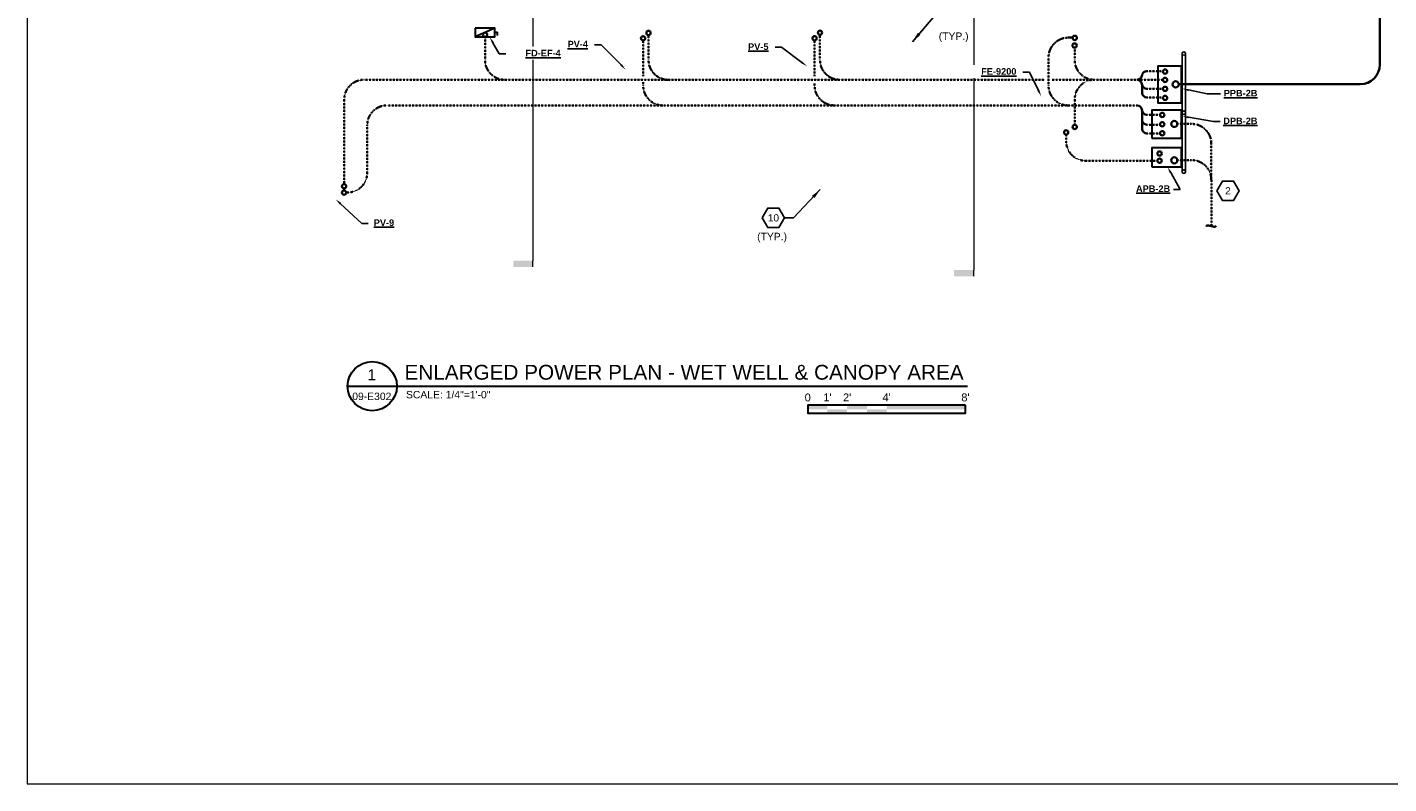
# Model space of a CAD drawing. Header units: inches. Extents: x -149 to 1285, y -115 to 968.
# Tile 1 of 5: x -149 to 680, y -115 to 345. Entities that reach past the tile are written whole.
import ezdxf
from ezdxf import colors
from ezdxf.entities.mleader import LeaderData, LeaderLine
from ezdxf.enums import TextEntityAlignment as Align
from ezdxf.math import Vec2, Vec3

# ---------------------------------------------------------------- set-up
doc = ezdxf.new("R2010")
doc.units = ezdxf.units.IN
doc.header["$LTSCALE"] = 0.5
doc.header["$MEASUREMENT"] = 0
doc.linetypes.add('DASHED2', pattern=[0.375, 0.25, -0.125])
doc.layers.get('0').update_dxf_attribs({"color": 8})
doc.layers.add('E-ANNO-TEXT', color=2, linetype='Continuous')
doc.layers.add('E-PANEL SUPPORTS', color=40, linetype='Continuous')
for name, color, linetype, lineweight in [('E-POWR-CIRC', 83, 'Continuous', 35), ('E-POWR-PBOX', 4, 'Continuous', 40), ('G-ANNO-SYMB', 1, 'Continuous', 18)]:
    doc.layers.add(name, color=color, linetype=linetype, lineweight=lineweight)
doc.layers.add('G-ANNO-VPT', color=1, linetype='Continuous', lineweight=18, plot=False)
doc.styles.add('Arial', font='arial.ttf', dxfattribs={"height": 0.09375})
doc.styles.add('ARIAL151', font='arial.ttf', dxfattribs={"height": 0.125})
doc.styles.get("Standard").update_dxf_attribs({"font": 'arial.ttf'})
doc.dimstyles.new('BWSC DimStyle', dxfattribs={"dimtxt": 6, "dimasz": 6.25, "dimexe": 0.153789, "dimexo": 0.153789, "dimgap": 2, "dimtad": 4, "dimtoh": 1, "dimdec": 0, "dimzin": 9, "dimdsep": 46, "dimlunit": 4, "dimtxsty": 'Standard', "dimcen": 0.09, "dimclrd": 256, "dimclrt": 256, "dimadec": 0, "dimazin": 3, "dimtfac": 1, "dimtdec": 0, "dimtofl": 0, "dimtmove": 0, "dimatfit": 0, "dimfxl": 1, "dimfrac": 2, "dimtzin": 11, "dimlwd": -1, "dimarcsym": 0})

# ---------------------------------------------------------------- blocks, each defined once
blk = doc.blocks.new('GS48')
at = {"layer": 'E-ANNO-TEXT', "linetype": 'Continuous', "lineweight": 30, "flags": 128}
blk.add_lwpolyline([(-0.086, -0.233), (-2.086, -0.233), (-2.086, -0.333), (-0.086, -0.333)], close=True, dxfattribs=at)
at = {"layer": 'E-ANNO-TEXT', "linetype": 'Continuous', "lineweight": 53, "extrusion": (0, 0, -1)}
for points in [[(2.086, -0.233), (1.836, -0.233), (2.086, -0.283), (1.836, -0.283)], [(1.836, -0.283), (1.586, -0.283), (1.836, -0.333), (1.586, -0.333)], [(1.586, -0.233), (1.336, -0.233), (1.586, -0.283), (1.336, -0.283)], [(1.336, -0.283), (1.086, -0.283), (1.336, -0.333), (1.086, -0.333)]]:
    blk.add_solid(points, dxfattribs=at)
at = {"layer": 'E-ANNO-TEXT', "linetype": 'Continuous', "lineweight": 53}
blk.add_solid([(-1.086, -0.283), (-0.086, -0.283), (-1.086, -0.233), (-0.086, -0.233)], dxfattribs=at)
at = {"layer": 'E-ANNO-TEXT', "linetype": 'Continuous', "lineweight": 53, "style": 'ARIAL151'}
for s, p in [('0', (-2.086, -0.183)), ("1'", (-1.836, -0.183)), ("2'", (-1.586, -0.183)), ("4'", (-1.086, -0.183)), ("8'", (-0.086, -0.183))]:
    blk.add_text(s, height=0.1, dxfattribs=at).set_placement(p, align=Align.CENTER)
blk = doc.blocks.new('*U24')
at = {"layer": 'G-ANNO-SYMB'}
blk.add_blockref('GS48', (0, 0), dxfattribs=at)
blk = doc.blocks.new('Section - Perpendicular - Filled-1120963-MECHANICAL HVAC UPPER LEVEL PLAN Copy 1')
at = {"layer": 'G-ANNO-SYMB'}
blk.add_hatch(color=256, dxfattribs=at).paths.add_polyline_path([(-0.078125, 0.25), (0, 0.25), (0, 0), (-0.078125, 0)])
blk.add_line((-0.078125, 0), (0, 0), dxfattribs=at)
blk = doc.blocks.new('_TagHexagon')
at = {"transparency": 16777216}
blk.add_lwpolyline([(-0.144, 0), (-0.072, 0.125), (0.072, 0.125), (0.144, 0), (0.072, -0.125), (-0.072, -0.125)], close=True, dxfattribs=at)
at = {"transparency": 16777216, "style": 'Arial'}
blk.add_attdef('TAGNUMBER', text='', height=0.0938, dxfattribs=at).set_placement((0, -0.047), align=Align.CENTER)
blk = doc.blocks.new('tilde')
blk.add_line((-0.007, -0.027), (0.007, 0.027))
for centre, start, end in [((-0.009, 0.032), 345.0032, 70.9469), ((0.009, -0.032), 164.9984, 250.9421)]:
    blk.add_arc(centre, 0.0167, start, end)

msp = doc.modelspace()

# ---------------------------------------------------------------- linework, layer by layer
at = {"layer": 'E-ANNO-TEXT', "lineweight": 30}
msp.add_line((46.55, 126.89), (424, 126.89), dxfattribs=at)
msp.add_circle((61.52, 126.89), 14.97, dxfattribs=at)
at = {"layer": 'E-PANEL SUPPORTS', "flags": 128}
for points in [[(554.58, 329.34), (554.58, 257.42)], [(556.71, 329.34), (556.71, 257.42)]]:
    msp.add_lwpolyline(points, dxfattribs=at)
at = {"layer": 'E-PANEL SUPPORTS'}
for centre in [(555.63, 329.34), (555.63, 293.38), (555.63, 257.42)]:
    msp.add_circle(centre, 1.05, dxfattribs=at)
at = {"layer": 'E-POWR-CIRC'}
for p, q in [((674.94, 488.97), (674.94, 322.67)), ((487.87, 339.04), (485.25, 339.04)), ((530.15, 305.17), (530.15, 310.62)), ((662.94, 310.67), (552.51, 310.67)), ((530.15, 283.36), (530.15, 295.16)), ((485.25, 281.12), (485.26, 281.12)), ((45.84, 244.75), (46.48, 244.75))]:
    msp.add_line(p, q, dxfattribs=at)
at = {"layer": 'E-POWR-CIRC', "linetype": 'DASHED2'}
for p, q in [((229.75, 340.6), (229.75, 325.32)), ((334.1, 340.6), (334.1, 325.32)), ((130.19, 339.49), (130.19, 325.4)), ((226.49, 337.33), (226.49, 315.51)), ((330.85, 337.33), (330.85, 315.66)), ((489.19, 325.4), (489.19, 332.91)), ((473.25, 309.79), (473.25, 327.04)), ((542.94, 318.71), (533.13, 318.71)), ((226.49, 309.79), (226.49, 312.25)), ((330.85, 311.12), (330.85, 309.79)), ((475.43, 313.4), (542.89, 313.4)), ((542.94, 307.84), (533.13, 307.84)), ((44.49, 250.2), (44.49, 301.4)), ((489.19, 301.4), (489.19, 285.89)), ((542.94, 302.54), (533.13, 302.54)), ((527.16, 297.79), (70.48, 297.79)), ((541.15, 292.05), (533.13, 292.05)), ((58.48, 256.75), (58.48, 285.79)), ((541.15, 286.04), (533.13, 286.04)), ((551.8, 286.51), (560.35, 286.51)), ((483.97, 280.06), (483.97, 276.01)), ((541.13, 280.73), (533.13, 280.73)), ((572.33, 275.21), (572.38, 224.2)), ((539.53, 264.09), (496, 264.01)), ((551.8, 264.45), (560.35, 264.45))]:
    msp.add_line(p, q, dxfattribs=at)
at = {"layer": 'E-POWR-CIRC'}
for centre, radius in [((130.24, 340.79), 1.31), ((226.39, 338.6), 1.31), ((229.7, 341.88), 1.31), ((334.11, 341.97), 1.31), ((489.19, 338.9), 1.31), ((489.1, 334.25), 1.31), ((544.19, 318.34), 1.31), ((544.19, 313.29), 1.31), ((544.19, 307.86), 1.31), ((550.61, 310.57), 1.87), ((544.19, 302.3), 1.31), ((542.43, 291.96), 1.31), ((483.97, 281.36), 1.31), ((489.2, 284.65), 1.31), ((542.43, 286.3), 1.31), ((542.43, 280.84), 1.31), ((549.78, 286.52), 1.87), ((540.83, 268.49), 1.31), ((540.83, 264.09), 1.31), ((549.78, 264.35), 1.87), ((44.36, 248.52), 1.31)]:
    msp.add_circle(centre, radius, dxfattribs=at)
at = {"layer": 'E-POWR-CIRC', "linetype": 'DASHED2'}
for centre, start, end in [((485.25, 327.04), 90, 180), ((142.19, 325.4), 180, 270), ((241.75, 325.4), 180, 270), ((346.1, 325.4), 180, 270), ((501.19, 325.4), 180, 270), ((56.49, 301.4), 90, 180), ((238.49, 309.79), 180, 270), ((342.85, 309.79), 180, 270), ((485.25, 309.79), 180, 270), ((501.19, 301.4), 90, 180), ((70.48, 285.79), 90, 180), ((560.35, 274.51), 0, 90), ((495.97, 276.01), 180, 270.11073), ((560.35, 252.45), 0, 90), ((46.48, 256.75), 270, 0)]:
    msp.add_arc(centre, 12, start, end, dxfattribs=at)
at = {"layer": 'E-POWR-CIRC'}
for centre, radius, start, end in [((527.06, 316.56), 3.12, 271.85687, 350.99157), ((533.23, 315.59), 3.12, 91.85687, 170.99157), ((662.94, 322.67), 12, 270, 0), ((527.06, 310.25), 3.12, 9.00843, 88.14313), ((533.23, 310.96), 3.12, 189.00843, 268.14313), ((533.23, 305.66), 3.12, 189.00843, 268.14313), ((527.06, 294.67), 3.12, 9.00843, 88.14313), ((533.23, 295.18), 3.12, 189.00843, 268.14313), ((533.23, 289.16), 3.12, 189.00843, 268.14313), ((533.23, 283.85), 3.12, 189.00843, 268.14313)]:
    msp.add_arc(centre, radius, start, end, dxfattribs=at)
at = {"layer": 'E-POWR-PBOX', "lineweight": 30}
for p, q in [((136.12, 344.87), (124.12, 339.62)), ((136.12, 342.41), (137.87, 342.41)), ((137.87, 340.41), (137.87, 342.41))]:
    msp.add_line(p, q, dxfattribs=at)
for points in [[(124.12, 344.87), (124.12, 339.62), (136.12, 339.62), (136.12, 344.87)], [(554.13, 321.64), (539.72, 321.64), (539.72, 299.31), (554.13, 299.31)], [(536.13, 277.89), (554.13, 277.89), (554.13, 294.86), (536.13, 294.86)], [(536.13, 260.32), (554.13, 260.32), (554.13, 271.94), (536.13, 271.94)]]:
    msp.add_lwpolyline(points, close=True, dxfattribs=at)
at = {"layer": 'G-ANNO-SYMB'}
for p, q in [((159.37, 828.91), (159.37, 203.23)), ((427.58, 828.05), (427.7, 197.52))]:
    msp.add_line(p, q, dxfattribs=at)
at = {"layer": 'G-ANNO-VPT'}
msp.add_lwpolyline([(-148.52, -115.2), (1285.48, -115.2), (1285.48, 968.44), (-148.52, 968.44)], close=True, dxfattribs=at)

# ---------------------------------------------------------------- block references
at = {"layer": 'E-ANNO-TEXT', "xscale": 47.232, "yscale": 47.232, "zscale": 47.232}
for p, values in [((582.47, 245.79), {'TAGNUMBER': '2'}), ((305.74, 229.33), {'TAGNUMBER': '10'})]:
    msp.add_blockref('_TagHexagon', p, dxfattribs=at).add_auto_attribs(values)
at = {"layer": 'E-ANNO-TEXT', "xscale": 48, "yscale": 48, "zscale": 48}
msp.add_blockref('*U24', (426.77, 126.39), dxfattribs=at)
at = {"layer": 'E-POWR-CIRC', "xscale": 64, "yscale": 64, "zscale": 64, "rotation": 270}
msp.add_blockref('tilde', (572.29, 224.28), dxfattribs=at)
at = {"layer": 'G-ANNO-SYMB', "xscale": 47.99999999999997, "yscale": 47.99999999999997, "zscale": 47.99999999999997, "rotation": 89.99999999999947}
for p in [(159.37, 203.23), (427.7, 197.52)]:
    msp.add_blockref('Section - Perpendicular - Filled-1120963-MECHANICAL HVAC UPPER LEVEL PLAN Copy 1', p, dxfattribs=at)

# ---------------------------------------------------------------- texts
at = {"layer": 'E-ANNO-TEXT', "insert": (81.16, 130.68), "char_height": 9.024, "width": 622.6172, "attachment_point": 7}
msp.add_mtext('ENLARGED POWER PLAN - WET WELL & CANOPY AREA', dxfattribs=at)
at = {"layer": 'E-ANNO-TEXT'}
for s, width, insert, char_height, attachment_point in [('1', 20.101, (61.15, 130.39), 6.72, 8), ('\\A1;SCALE: 1/4"=1\'-0"', 60.5145, (82.06, 123.96), 4.512, 1), ('09-E302', 20.101, (61.25, 122.9), 4.512, 2)]:
    msp.add_mtext_dynamic_manual_height_columns(s, width=width, gutter_width=33.6, heights=[0], dxfattribs=dict(at, insert=insert, char_height=char_height, attachment_point=attachment_point))

# ---------------------------------------------------------------- leaders
for points in [[(390.38, 336.52), (404, 352.54), (407.43, 352.58)], [(334.27, 246.63), (318.07, 229.26), (312.56, 229.29)]]:
    msp.add_leader(points, dimstyle='BWSC DimStyle', override={"dimgap": 2, "dimtad": 0}, dxfattribs=at)

# ---------------------------------------------------------------- next in the draw order: texts
at = {"layer": 'E-ANNO-TEXT', "linetype": 'ByBlock', "char_height": 4.5, "attachment_point": 1, "line_spacing_factor": 0.976953, "style": 'Arial', "bg_fill": 3, "box_fill_scale": 1.5, "bg_fill_color": 256, "bg_fill_transparency": 0}
for insert, width in [((406.41, 342.19), 17.7834), ((295.86, 220.22), 21.6579)]:
    msp.add_mtext('(TYP.)', dxfattribs=dict(at, insert=insert, width=width))

# ---------------------------------------------------------------- next in the draw order: leaders
at = {"layer": 'E-ANNO-TEXT', "linetype": 'ByBlock'}
ml = msp.add_multileader_mtext('Standard', dxfattribs=at)
ml.set_content('\\pxi2;{\\fArial|b1|i0|c0|p34;\\LFD-EF-4}', color=256)
ml.set_leader_properties()
ml.build(insert=Vec2(0, 0))
ml.multileader.update_dxf_attribs({"dogleg_length": 4})
ctx = ml.context
ctx.base_point, ctx.landing_gap_size, ctx.plane_origin = Vec3(142.83, 329.21), 4, Vec3(140.03, 357.14)
notes = []
notes.append((ctx, [(1, (1, 1, 0), (138.83, 329.21), (1, 0), 4, [(0, [(133.02, 339.4)], 0, [])])]))
ctx.mtext.insert, ctx.mtext.defined_height, ctx.mtext.flow_direction = Vec3(146.83, 331.61), 2.05, 5
ctx.mtext.has_bg_fill, ctx.mtext.bg_color, ctx.mtext.bg_scale_factor, ctx.mtext.bg_transparency, ctx.mtext.use_window_bg_color = 1, -1027028792, 1.5, 0, 1
ml = msp.add_multileader_mtext('Standard', dxfattribs=at)
ml.set_content('\\pxi2;{\\fArial|b1|i0|c0|p34;\\LPV-4}', color=256)
ml.set_leader_properties()
ml.build(insert=Vec2(0, 0))
ml.multileader.update_dxf_attribs({"dogleg_length": 4})
ctx = ml.context
ctx.base_point, ctx.landing_gap_size, ctx.plane_origin = Vec3(176.97, 334.7), 4, Vec3(347.16, 360.8)
ctx.text_align_type = 2
notes.append((ctx, [(0, (1, 1, 0), (200.85, 334.7), (-1, 0), 4, [(0, [(215.78, 319.59)], 0, [])])]))
ctx.mtext.insert, ctx.mtext.defined_height, ctx.mtext.alignment, ctx.mtext.flow_direction = Vec3(192.85, 337.1), 2.05, 3, 5
ctx.mtext.has_bg_fill, ctx.mtext.bg_color, ctx.mtext.bg_scale_factor, ctx.mtext.bg_transparency, ctx.mtext.use_window_bg_color = 1, -1027028792, 1.5, 0, 1
ml = msp.add_multileader_mtext('Standard', dxfattribs=at)
ml.set_content('{\\fArial|b1|i0|c0|p34;\\LPV-5}', color=256)
ml.set_leader_properties()
ml.build(insert=Vec2(0, 0))
ml.multileader.update_dxf_attribs({"dogleg_length": 4})
ctx = ml.context
ctx.base_point, ctx.landing_gap_size, ctx.plane_origin = Vec3(286.9, 333.13), 4, Vec3(459.12, 350.38)
ctx.text_align_type = 2
notes.append((ctx, [(0, (1, 1, 0), (310.75, 333.13), (-1, 0), 4, [(0, [(326.29, 321.56)], 0, [])])]))
ctx.mtext.insert, ctx.mtext.width, ctx.mtext.defined_height, ctx.mtext.alignment, ctx.mtext.flow_direction = Vec3(302.75, 335.53), 11.1589, 2.05, 3, 5
ctx.mtext.has_bg_fill, ctx.mtext.bg_color, ctx.mtext.bg_scale_factor, ctx.mtext.bg_transparency, ctx.mtext.use_window_bg_color = 1, -1027028792, 1.5, 0, 1
ml = msp.add_multileader_mtext('Standard', dxfattribs=at)
ml.set_content('\\pxi2;{\\fArial|b1|i0|c0|p34;\\LFE-9200}', color=256)
ml.set_leader_properties()
ml.build(insert=Vec2(0, 0))
ml.multileader.update_dxf_attribs({"dogleg_length": 4})
ctx = ml.context
ctx.base_point, ctx.landing_gap_size, ctx.plane_origin = Vec3(428.95, 318.06), 4, Vec3(560.24, 353.09)
ctx.text_align_type = 2
notes.append((ctx, [(0, (1, 1, 0), (461.69, 318.06), (-1, 0), 4, [(0, [(468.79, 303.34)], 0, [])])]))
ctx.mtext.insert, ctx.mtext.defined_height, ctx.mtext.alignment, ctx.mtext.flow_direction = Vec3(453.69, 320.46), 2.05, 3, 5
ctx.mtext.has_bg_fill, ctx.mtext.bg_color, ctx.mtext.bg_scale_factor, ctx.mtext.bg_transparency, ctx.mtext.use_window_bg_color = 1, -1027028792, 1.5, 0, 1
ml = msp.add_multileader_mtext('Standard', dxfattribs=at)
ml.set_content('{\\fArial|b1|i0|c0|p34;\\LPPB-2B}', color=256)
ml.set_leader_properties()
ml.build(insert=Vec2(0, 0))
ml.multileader.update_dxf_attribs({"dogleg_length": 4})
ctx = ml.context
ctx.base_point, ctx.plane_origin = Vec3(577.91, 304.83), Vec3(567.26, 293.37)
notes.append((ctx, [(1, (1, 1, 0), (569.79, 304.83), (1, 0), 8.12, [(0, [(554.56, 307.97)], 0, [])])]))
ctx.mtext.insert, ctx.mtext.width, ctx.mtext.defined_height, ctx.mtext.flow_direction = Vec3(579.91, 307.23), 21.2651, 5.61, 5
ctx.mtext.has_bg_fill, ctx.mtext.bg_color, ctx.mtext.bg_scale_factor, ctx.mtext.bg_transparency, ctx.mtext.use_window_bg_color = 1, -1027028792, 1.5, 0, 1
ml = msp.add_multileader_mtext('Standard', dxfattribs=at)
ml.set_content('{\\fArial|b1|i0|c0|p34;\\LDPB-2B}', color=256)
ml.set_leader_properties()
ml.build(insert=Vec2(0, 0))
ml.multileader.update_dxf_attribs({"dogleg_length": 4})
ctx = ml.context
ctx.base_point, ctx.plane_origin = Vec3(577.63, 287.92), Vec3(608.22, 291.44)
notes.append((ctx, [(1, (1, 1, 0), (573.63, 287.92), (1, 0), 4, [(0, [(554.56, 291.2)], 0, [])])]))
ctx.mtext.insert, ctx.mtext.width, ctx.mtext.defined_height, ctx.mtext.flow_direction = Vec3(579.63, 290.32), 23.1385, 5.56, 5
ctx.mtext.has_bg_fill, ctx.mtext.bg_color, ctx.mtext.bg_scale_factor, ctx.mtext.bg_transparency, ctx.mtext.use_window_bg_color = 1, -1027028792, 1.5, 0, 1
ml = msp.add_multileader_mtext('Standard', dxfattribs=at)
ml.set_content('{\\fArial|b1|i0|c0|p34;\\LAPB-2B}', color=256)
ml.set_leader_properties()
ml.build(insert=Vec2(0, 0))
ml.multileader.update_dxf_attribs({"dogleg_length": 4})
ctx = ml.context
ctx.base_point, ctx.plane_origin = Vec3(524.77, 246.68), Vec3(607.38, 305.85)
ctx.text_align_type = 2
notes.append((ctx, [(0, (1, 1, 0), (553.3, 246.68), (-1, 0), 4, [(0, [(545.65, 260.35)], 0, [])])]))
ctx.mtext.insert, ctx.mtext.width, ctx.mtext.defined_height, ctx.mtext.alignment, ctx.mtext.flow_direction = Vec3(547.3, 249.08), 23.5275, 4.74, 3, 5
ctx.mtext.has_bg_fill, ctx.mtext.bg_color, ctx.mtext.bg_scale_factor, ctx.mtext.bg_transparency, ctx.mtext.use_window_bg_color = 1, -1027028792, 1.5, 0, 1
ml = msp.add_multileader_mtext('Standard', dxfattribs=at)
ml.set_content('{\\fArial|b1|i0|c0|p34;\\LPV-9}', color=256)
ml.set_leader_properties()
ml.build(insert=Vec2(0, 0))
ml.multileader.update_dxf_attribs({"dogleg_length": 4})
ctx = ml.context
ctx.base_point, ctx.landing_gap_size, ctx.plane_origin = Vec3(59.11, 225.97), 4, Vec3(108.03, 151.29)
ctx.text_align_type = 2
notes.append((ctx, [(1, (1, 1, 0), (55.11, 225.97), (1, 0), 4, [(0, [(39.3, 240.59)], 0, [])])]))
ctx.mtext.insert, ctx.mtext.alignment, ctx.mtext.flow_direction = Vec3(74.87, 228.37), 3, 5
ctx.mtext.has_bg_fill, ctx.mtext.bg_color, ctx.mtext.bg_scale_factor, ctx.mtext.bg_transparency, ctx.mtext.use_window_bg_color = 1, -1027028792, 1.5, 0, 1
for ctx, leaders in notes:
    for number, flags, end, landing, length, lines in leaders:
        leader = LeaderData()
        leader.index, (leader.has_last_leader_line, leader.has_dogleg_vector, leader.attachment_direction) = number, flags
        leader.last_leader_point, leader.dogleg_vector, leader.dogleg_length = Vec3(end), Vec3(landing), length
        for number, points, colour, breaks in lines:
            line = LeaderLine()
            line.index, line.vertices, line.color, line.breaks = number, Vec3.list(points), colors.encode_raw_color(colour), breaks
            leader.lines.append(line)
        ctx.leaders.append(leader)

# ---------------------------------------------------------------- next in the draw order: linework, layer by layer
at = {"layer": 'E-POWR-CIRC', "linetype": 'DASHED2'}
msp.add_line((56.49, 313.4), (470.91, 313.4), dxfattribs=at)
at = {"layer": 'E-POWR-CIRC'}
for centre in [(330.8, 338.69), (44.36, 244.72)]:
    msp.add_circle(centre, 1.31, dxfattribs=at)

doc.saveas('drawing.dxf')
